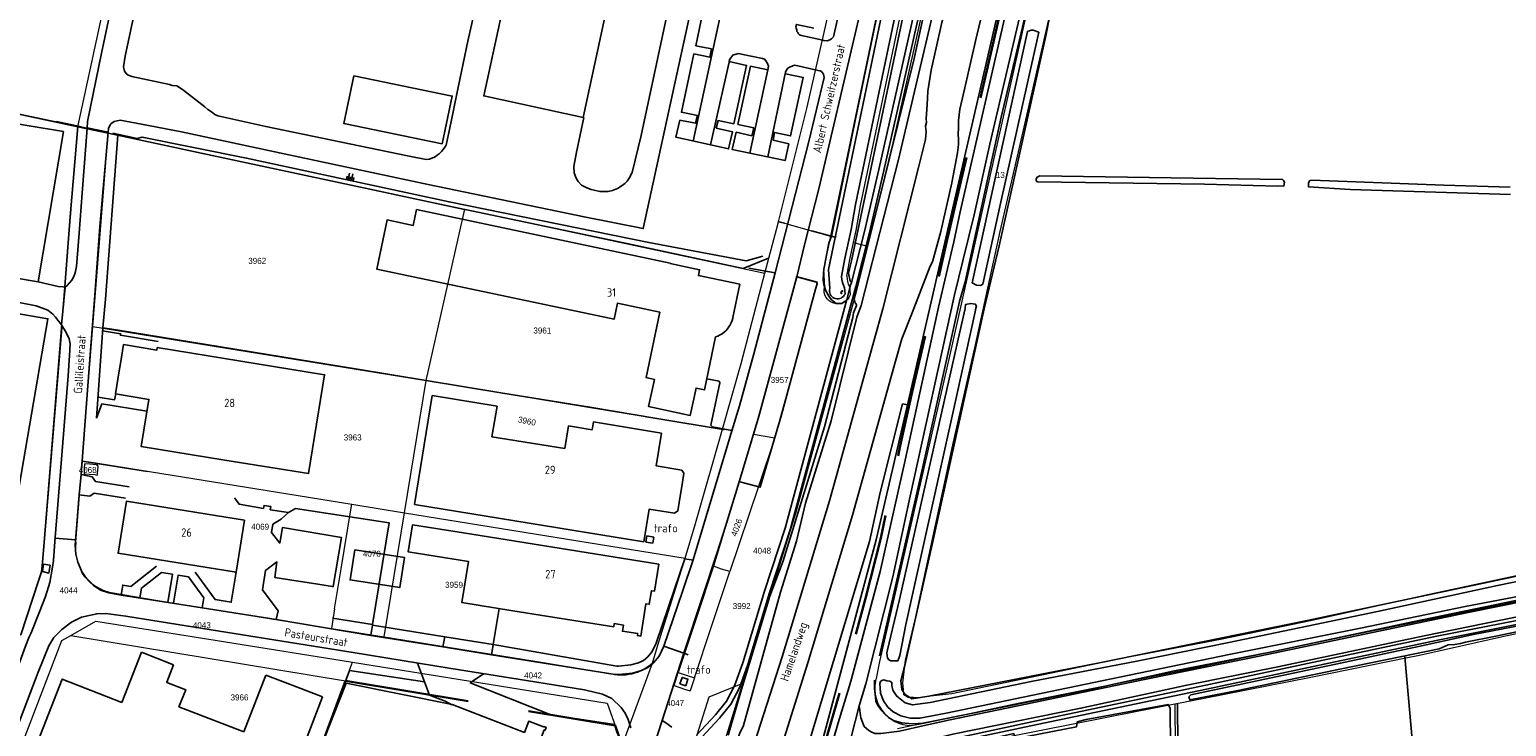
# Model space of a CAD drawing. Header units: metres. Extents: x 233829 to 239427, y 444283 to 448222.
# Tile 137 of 171: x 237457 to 237899, y 446230 to 446438. Entities that reach past the tile are written whole.
import ezdxf
from ezdxf.enums import TextEntityAlignment as Align

# ---------------------------------------------------------------- set-up
doc = ezdxf.new("R2010")
doc.units = ezdxf.units.M
doc.header["$MEASUREMENT"] = 0
doc.linetypes.add('DGN3', pattern=[54.868356, 36.578904, -18.289452])
for name, color, linetype in [('BIJGEBOUW', 4, 'Continuous'), ('DAKRAND-BYG', 4, 'Continuous'), ('FUNKTIEAAND', 253, 'Continuous'), ('Goud-kadastrale grenzen', 13, 'Continuous'), ('HEK', 253, 'Continuous'), ('HOOFDGEBOUW', 4, 'Continuous'), ('HOUTWAL', 253, 'Continuous'), ('HUISNUMMER', 253, 'Continuous'), ('INSTEEKSLOOT', 153, 'Continuous'), ('KANTVERH', 253, 'Continuous'), ('KUNSTWERK', 253, 'Continuous'), ('OVERIGEAFSCH', 253, 'Continuous'), ('OVLIJNOBJ', 253, 'Continuous'), ('RASTER', 253, 'Continuous'), ('STRAATNAAM', 253, 'Continuous'), ('TALUD', 253, 'Continuous')]:
    doc.layers.add(name, color=color, linetype=linetype)
for name, color, linetype, lineweight in [('G01 kadestrale perceelsgrens', 73, 'Continuous', 0), ('G02 kadestrale sectiegrens', 73, 'DGN3', 30), ('Z01 perceelnummer', 73, 'Continuous', 13)]:
    doc.layers.add(name, color=color, linetype=linetype, lineweight=lineweight)
doc.styles.get("Standard").update_dxf_attribs({"font": 'iso.shx'})
doc.styles.add('Styledgn001', font='dgn001.shx')

# ---------------------------------------------------------------- blocks, each defined once
blk = doc.blocks.new('TA', base_point=(75009.5, 300012))
for p, q in [((75009.5, 300012.5), (75010, 300012.5)), ((75009.5, 300012.25), (75010.5, 300012.25)), ((75009.5, 300012), (75010, 300012)), ((75009.5, 300011.75), (75010.5, 300011.75)), ((75009.5, 300011.5), (75010, 300011.5))]:
    blk.add_line(p, q)
blk = doc.blocks.new('A$C1532452F')
at = {"layer": 'G01 kadestrale perceelsgrens'}
for p, q in [((237471.671, 446409.243), (237503.169, 446554.943)), ((237471.671, 446409.243), (237480.682, 446407.331)), ((237476.118, 446349.591), (237480.682, 446407.331)), ((237575.74, 446333.41), (237587.23, 446384.59)), ((237587.23, 446384.59), (237676.949, 446365.49)), ((237703.446, 446374.672), (237707.598, 446373.531)), ((237472.943, 446309.425), (237476.118, 446349.591)), ((237476.118, 446349.591), (237575.74, 446333.41)), ((237569.29, 446293.87), (237575.74, 446333.41)), ((237575.74, 446333.41), (237664.253, 446318.882)), ((237673.534, 446317.358), (237661.53, 446277.889)), ((237673.534, 446317.358), (237679.941, 446316.306)), ((237679.941, 446316.306), (237674.932, 446301.49)), ((237472.874, 446308.55), (237472.943, 446309.425)), ((237472.943, 446309.425), (237477.651, 446308.665)), ((237471.02, 446285.1), (237472.633, 446305.508)), ((237472.633, 446305.508), (237472.874, 446308.55)), ((237473.576, 446305.954), (237473.535, 446305.439)), ((237475.037, 446305.325), (237473.535, 446305.439)), ((237473.665, 446307.078), (237473.576, 446305.954)), ((237473.665, 446307.078), (237473.776, 446308.481)), ((237475.269, 446308.367), (237473.776, 446308.481)), ((237476.884, 446305.184), (237475.037, 446305.325)), ((237477.116, 446308.226), (237475.269, 446308.367)), ((237476.884, 446305.184), (237477.374, 446305.147)), ((237477.116, 446308.226), (237477.614, 446308.188)), ((237477.414, 446305.652), (237477.374, 446305.147)), ((237477.574, 446307.684), (237477.414, 446305.652)), ((237477.574, 446307.684), (237477.614, 446308.188)), ((237477.651, 446308.665), (237553.483, 446296.422)), ((237674.932, 446301.49), (237666.421, 446276.307)), ((237553.107, 446294.123), (237553.483, 446296.422)), ((237553.483, 446296.422), (237569.29, 446293.87)), ((237563.213, 446256.774), (237569.29, 446293.87)), ((237569.29, 446293.87), (237653.09, 446280.29)), ((237454.69, 446257.5), (237459.014, 446270.816)), ((237548.376, 446265.215), (237547.412, 446259.33)), ((237466.845, 446255.704), (237469.539, 446257.243)), ((237469.539, 446257.243), (237551.638, 446243.641)), ((237547.412, 446259.33), (237563.213, 446256.774)), ((237434.796, 446172.289), (237466.845, 446255.704)), ((237551.638, 446243.641), (237553.72, 446249.206)), ((237634.323, 446224.377), (237643.321, 446248.983)), ((237649.778, 446242.246), (237651.054, 446246.182)), ((237655.905, 446244.581), (237654.605, 446240.648)), ((237649.778, 446242.246), (237652.944, 446241.198)), ((237652.944, 446241.198), (237654.605, 446240.648)), ((237720.787, 446230.292), (237723.998, 446230.965))]:
    blk.add_line(p, q, dxfattribs=at)
at = {"layer": 'G01 kadestrale perceelsgrens', "flags": 128}
for points in [[(237728.038, 446705.773), (237740.925, 446681.679), (237749.762, 446655.288), (237752.254, 446642.153), (237754.075, 446612.631), (237749.503, 446572.304), (237741.175, 446527.241), (237726.376, 446454.816), (237715.168, 446404.425), (237707.598, 446373.531)], [(237680.967, 446380.87), (237689.44, 446414.74), (237704.584, 446481.23), (237716.228, 446538.907), (237725.098, 446587.991)], [(237788.047, 446583.122), (237784.788, 446576.609), (237768.82, 446504.68), (237767.23, 446497.6), (237732.07, 446340.67), (237711.23, 446249.46), (237710.27, 446244.85)], [(237907.997, 446276.399), (237875.468, 446269.472), (237840.016, 446261.609), (237813.524, 446256.148), (237783.119, 446250.224), (237762.559, 446245.981), (237732.798, 446239.743), (237725.476, 446239.006), (237723.414, 446238.552), (237721.365, 446238.648), (237719.715, 446238.735), (237718.48, 446239.463), (237718.314, 446240.968), (237718.11, 446243.074), (237718.96, 446249.811), (237721.94, 446262.354), (237727.911, 446290.191), (237733.047, 446314.195), (237739.864, 446344.066), (237747.271, 446377.976), (237754.088, 446407.847), (237761.735, 446441.301)], [(237738.01, 446576.139), (237728.236, 446529.319), (237709.498, 446438.712), (237696.494, 446376.582)], [(237703.446, 446374.672), (237704.233, 446378.265), (237705.491, 446385.733), (237721.395, 446461.656), (237734.116, 446521.834), (237744.267, 446571.762)], [(237413.031, 446484.813), (237430.17, 446418.07), (237471.671, 446409.243)], [(237459.014, 446270.816), (237460.84, 446276.44), (237471.671, 446409.243)], [(237480.682, 446407.331), (237483.56, 446406.72), (237587.23, 446384.59)], [(237676.949, 446365.49), (237680.371, 446378.489), (237680.967, 446380.87)], [(237680.967, 446380.87), (237682.746, 446380.387), (237690.838, 446378.136), (237696.494, 446376.582)], [(237696.494, 446376.582), (237694.419, 446366.663), (237694.772, 446361.259)], [(237707.598, 446373.531), (237704.248, 446359.859), (237686.127, 446293.696), (237670.252, 446242.893)], [(237701.4, 446364.571), (237702.321, 446369.532), (237703.446, 446374.672)], [(237664.253, 446318.882), (237669.843, 446338.496), (237676.949, 446365.49)], [(237692.62, 446362.76), (237686.41, 446364.47), (237681.41, 446345.78), (237675.87, 446325.6), (237673.534, 446317.358)], [(237679.941, 446316.306), (237681.74, 446322.65), (237687.59, 446343.89), (237692.62, 446362.76)], [(237702.171, 446361.52), (237702.312, 446360.32), (237702.394, 446358.966)], [(237653.09, 446280.29), (237656.203, 446290.639), (237664.253, 446318.882)], [(237548.376, 446265.215), (237550.327, 446277.122), (237553.107, 446294.123)], [(237723.998, 446230.965), (237751.609, 446236.75), (237804.015, 446247.218), (237853.89, 446257.687), (237915.812, 446270.218), (237955.312, 446278.187), (238000, 446287.803)], [(237643.321, 446248.983), (237645.29, 446255.294), (237653.09, 446280.29)], [(238000, 446278.557), (237996.092, 446277.773), (237980.406, 446274.625), (237955.578, 446269.281), (237938.149, 446265.525), (237932.812, 446264.375), (237897.312, 446256.812), (237872.562, 446251.25), (237868.909, 446250.513), (237840.031, 446244.687), (237808.203, 446238.375), (237799.416, 446236.689)], [(237661.53, 446277.889), (237656.373, 446262.345), (237651.054, 446246.182)], [(237655.905, 446244.581), (237660.96, 446259.876), (237666.421, 446276.307)], [(237666.421, 446276.307), (237664.007, 446277.086), (237661.53, 446277.889)], [(237481.61, 446270.02), (237494.99, 446267.81), (237547.412, 446259.33)], [(237469.539, 446257.243), (237476.979, 446261.493), (237515.192, 446255.398), (237553.72, 446249.206)], [(237563.213, 446256.774), (237610.65, 446249.1), (237624.56, 446246.88), (237630.25, 446245.86)], [(237553.72, 446249.206), (237629.764, 446236.984), (237632.183, 446230.296)], [(237670.252, 446242.893), (237660.184, 446238.762), (237648.165, 446200.611)], [(237670.252, 446242.893), (237654.145, 446190.77), (237648.331, 446174.422)], [(237651.054, 446246.182), (237653.44, 446245.389), (237655.905, 446244.581)], [(237799.416, 446236.689), (237788.171, 446234.531), (237749.968, 446226.968), (237719.812, 446220.906), (237705.562, 446217.625), (237704.828, 446217.437)], [(237799.416, 446236.689), (237799.611, 446211.012), (237799.801, 446179.054), (237799.677, 446174.453)], [(237716.608, 446229.387), (237720.734, 446230.281), (237720.787, 446230.292)]]:
    blk.add_lwpolyline(points, dxfattribs=at)
for points in [[(237702.394, 446358.966, -0.9541946), (237694.772, 446361.259)], [(237643.321, 446248.983, -0.2641378), (237630.25, 446245.86)]]:
    blk.add_lwpolyline(points, format="xyb", dxfattribs=at)
at = {"layer": 'G01 kadestrale perceelsgrens'}
for centre, major_axis, end_param in [((237708.854, 446364.832), (-7.454, -0.261), 0.4250929), ((237484.438, 446283.267), (-13.418, 1.833), 0.9246136), ((237484.439, 446283.259), (-9.544, -9.601), 0.5719101), ((237720.983, 446241.511), (-10.713, 3.339), 1.8555121)]:
    blk.add_ellipse(centre, major_axis=major_axis, ratio=1, start_param=0, end_param=end_param, dxfattribs=at)
at = {"layer": 'G02 kadestrale sectiegrens'}
for p, q in [((237544.21, 446223.784), (237551.638, 446243.641)), ((237551.638, 446243.641), (237552.193, 446243.549)), ((237552.193, 446243.549), (237632.183, 446230.296)), ((237632.183, 446230.296), (237634.323, 446224.377))]:
    blk.add_line(p, q, dxfattribs=at)
at = {"layer": 'G02 kadestrale sectiegrens', "flags": 128}
blk.add_lwpolyline([(237781.625, 446614.687), (237780.89, 446606.187), (237779.046, 446584.093), (237776.687, 446568.437), (237771.05, 446543.678), (237761.947, 446504.806), (237750.593, 446457.875), (237739.608, 446410.53), (237731.243, 446374.611), (237720.968, 446330.062), (237717.343, 446313.843), (237714.781, 446301.375), (237711.578, 446286.281), (237706.984, 446268.312), (237701.031, 446246.281), (237694.99, 446225.253)], dxfattribs=at)
at = {"layer": 'G01 kadestrale perceelsgrens', "style": 'Styledgn001'}
for s, rotation, p in [('3960', 348.24821, (237605.849, 446321.292)), ('4026', 70.09065, (237668.471, 446289.494))]:
    blk.add_text(s, height=1.8, rotation=rotation, dxfattribs=at).set_placement(p, align=Align.MIDDLE_CENTER)
at = {"layer": 'Z01 perceelnummer', "linetype": 'Continuous', "lineweight": 13, "style": 'Styledgn001'}
for s, p in [('13', (237747.284, 446394.846)), ('3962', (237525.237, 446369.164)), ('3961', (237610.431, 446348.35)), ('3957', (237681.346, 446333.586)), ('3963', (237553.762, 446316.398)), ('4068', (237474.574, 446306.679)), ('4069', (237526.111, 446289.721)), ('4070', (237559.498, 446281.639)), ('4048', (237676.099, 446282.551)), ('4044', (237468.869, 446270.684)), ('3959', (237584.05, 446272.353)), ('3992', (237670.005, 446266.015)), ('4043', (237508.689, 446260.296)), ('4042', (237607.664, 446245.291)), ('3966', (237519.952, 446238.716)), ('4047', (237650.114, 446237.031))]:
    blk.add_text(s, height=1.8, dxfattribs=at).set_placement(p, align=Align.MIDDLE_CENTER)

msp = doc.modelspace()

# ---------------------------------------------------------------- linework, layer by layer
at = {"layer": 'BIJGEBOUW'}
for points in [[(237554.4, 446282.82), (237569.25, 446280.48), (237567.83, 446271.51), (237552.99, 446273.85), (237554.4, 446282.82)], [(237651.53, 446242.77), (237653.27, 446242.2), (237653.91, 446244.14), (237652.18, 446244.7), (237651.53, 446242.77)]]:
    msp.add_lwpolyline(points, dxfattribs=at)
at = {"layer": 'DAKRAND-BYG'}
msp.add_lwpolyline([(237580.54, 446404.1), (237551.16, 446410.17), (237554.11, 446424.45), (237583.49, 446418.38), (237580.54, 446404.1)], dxfattribs=at)
at = {"layer": 'HEK'}
for p, q in [((237465.29, 446410.84), (237472.74, 446409.24)), ((237482.1, 446407.32), (237489.4, 446405.74)), ((237680.81, 446380.91), (237682.75, 446380.39)), ((237690.84, 446378.14), (237698.24, 446376.1)), ((237466.89, 446349.27), (237465.16, 446328.67)), ((237559.72, 446260.48), (237547.76, 446262.42))]:
    msp.add_line(p, q, dxfattribs=at)
for points in [[(237465.16, 446328.67), (237461.06, 446279.04), (237460.75, 446276.21), (237459.92, 446273.52), (237454.59, 446257.46), (237411.33, 446264.92), (237408.54, 446265.4), (237367.8, 446272.71), (237291.43, 446285.89), (237252.92, 446292.78), (237260.7, 446323.29), (237261.26, 446325.51), (237274.48, 446379.05), (237283.19, 446393.36), (237286.98, 446396.03), (237320.02, 446419.3), (237377.68, 446459.93), (237412.98, 446484.63), (237409.05, 446500), (237409.02, 446500.1), (237408.42, 446501.19)], [(237429.88, 446418.07), (237464.95, 446410.72), (237471.68, 446409.3)], [(237587.39, 446384.53), (237634.28, 446374.67), (237670.46, 446366.87), (237678.02, 446369.97)], [(237575.73, 446333.42), (237598.01, 446329.73), (237625.25, 446325.36), (237644.61, 446322.09), (237664.49, 446318.73)], [(237544.21, 446223.78), (237552.82, 446246.77), (237575.23, 446243.37)]]:
    msp.add_lwpolyline(points, dxfattribs=at)
at = {"layer": 'HOOFDGEBOUW'}
for p, q in [((237467.33, 446407.78), (237427.71, 446414.44)), ((237669.48, 446362.16), (237667.38, 446352.19)), ((237667.34, 446352.02), (237667.38, 446352.19)), ((237577.55, 446328.97), (237572.2, 446296.33)), ((237596.89, 446325.79), (237577.55, 446328.97)), ((237595.38, 446316.62), (237596.89, 446325.79)), ((237618.26, 446319.82), (237617.15, 446313.05)), ((237625.35, 446318.65), (237618.26, 446319.82)), ((237625.74, 446321.04), (237625.35, 446318.65)), ((237646.09, 446317.71), (237625.74, 446321.04)), ((237617.15, 446313.05), (237595.38, 446316.62)), ((237572.2, 446296.33), (237640.75, 446285.19)), ((237586.91, 446287.9), (237604.91, 446284.96)), ((237641.39, 446285.09), (237641.7, 446286.96)), ((237641.7, 446286.96), (237643.72, 446286.63)), ((237604.91, 446284.96), (237645.21, 446278.51)), ((237641.39, 446285.09), (237643.42, 446284.76)), ((237643.72, 446286.63), (237643.42, 446284.76)), ((237490.69, 446252.23), (237484.79, 446237.19)), ((237500.26, 446248.47), (237490.69, 446252.23)), ((237500.26, 446248.47), (237498.2, 446243.24)), ((237498.2, 446243.24), (237498.25, 446243.22)), ((237527.85, 446245.39), (237521.19, 446228.43)), ((237527.85, 446245.39), (237535.73, 446242.34)), ((237551.85, 446242.97), (237544.24, 446223.81)), ((237583.51, 446236.58), (237551.85, 446242.97)), ((237509.3, 446146.72), (237544.79, 446238.85)), ((237544.79, 446238.85), (237535.73, 446242.34)), ((237521.19, 446228.43), (237501.84, 446235.89))]:
    msp.add_line(p, q, dxfattribs=at)
for points in [[(237665.36, 446557.4), (237662.36, 446548.74), (237661.13, 446549.01), (237660.24, 446544.91), (237657.71, 446545.79), (237654.85, 446532.54), (237648.92, 446533.82), (237622.61, 446412.05), (237592.93, 446418.46), (237598.19, 446442.79), (237590.29, 446444.49), (237590.2, 446444.05), (237531.16, 446456.81), (237550.37, 446545.74), (237569.78, 446541.55), (237573.38, 446558.21), (237569.06, 446559.15), (237572.26, 446573.97), (237576.54, 446573.04), (237579.78, 446588.04), (237606.88, 446582.18)], [(237427.71, 446414.44), (237428.33, 446415.43), (237427.96, 446415.66), (237427.44, 446414.83), (237411.18, 446478.95), (237354.72, 446440.09), (237400.86, 446373.04), (237400.22, 446372.09), (237400.61, 446371.8), (237401.3, 446372.71), (237459.79, 446362.88), (237467.33, 446407.78)], [(237648.66, 446368.38), (237648.68, 446368.47), (237572.86, 446384.49), (237571.86, 446379.75), (237564.03, 446381.4), (237560.93, 446366.72), (237631.86, 446351.74), (237632.87, 446356.52), (237645.54, 446353.85), (237641.41, 446334.29), (237643.93, 446333.76), (237642.2, 446325.6), (237654.64, 446322.98), (237656.36, 446331.13), (237658.86, 446330.6), (237662.21, 446346.46)], [(237648.66, 446368.38), (237657.42, 446366.53), (237657.05, 446364.78), (237669.48, 446362.16)], [(237392.33, 446313.28), (237404.58, 446311.16), (237413.1, 446360.45), (237462.71, 446351.88), (237447.33, 446262.88), (237286.65, 446290.64), (237289.82, 446308.96), (237288.81, 446309.15), (237292.68, 446331.54), (237303.83, 446329.59), (237303.66, 446328.64), (237392.33, 446313.28)], [(237662.21, 446346.46), (237662.88, 446346.71), (237663.53, 446347.02), (237664.14, 446347.4), (237664.72, 446347.82), (237665.26, 446348.3), (237665.75, 446348.83), (237666.18, 446349.41), (237666.56, 446350.02), (237666.89, 446350.66), (237667.14, 446351.33), (237667.34, 446352.02)], [(237515.6, 446309.62), (237490.59, 446313.67), (237492.88, 446327.78), (237482.88, 446329.39), (237484.01, 446336.28), (237484.38, 446338.46), (237485.3, 446344.13), (237495.26, 446342.52), (237495.37, 446343.23), (237520.38, 446339.19)], [(237515.6, 446309.62), (237540.61, 446305.58), (237545.39, 446335.14), (237520.38, 446339.19)], [(237646.09, 446317.71), (237644.48, 446307.89), (237652.08, 446306.64), (237652.76, 446305.72)], [(237652.76, 446305.72), (237652.31, 446302.99), (237651.33, 446296.95), (237650.93, 446294.45), (237649.97, 446293.75), (237642.36, 446295), (237640.75, 446285.19)], [(237521.44, 446291.67), (237518.94, 446276.12), (237483.65, 446281.8), (237486.15, 446297.35), (237521.44, 446291.67)], [(237601.66, 446264.63), (237586.42, 446267.07), (237588.38, 446279.3), (237570.37, 446282.19), (237571.67, 446290.3), (237586.91, 446287.9)], [(237645.21, 446278.51), (237643.92, 446270.46), (237643.03, 446270.6), (237642.38, 446266.55), (237641.39, 446266.71), (237639.84, 446257.01), (237638.86, 446257.17), (237638.96, 446257.78), (237634.38, 446258.51), (237634.67, 446260.35), (237631.9, 446260.79), (237631.75, 446259.82), (237601.66, 446264.63)], [(237484.79, 446237.19), (237466.96, 446244.19), (237439.33, 446173.79), (237474.74, 446160.02)], [(237501.84, 446235.89), (237503.86, 446241.02), (237498.25, 446243.22)], [(237583.51, 446236.58), (237605.09, 446228.26), (237606.35, 446231.57), (237610.78, 446229.89), (237610.84, 446230.05), (237611.58, 446229.77), (237611.24, 446228.89), (237611.01, 446228.98), (237602.78, 446207.33), (237603.54, 446207.04), (237603.46, 446206.84), (237609.4, 446204.58), (237609.45, 446204.72), (237610.16, 446204.45), (237610.11, 446204.3), (237616.07, 446202.03), (237616.12, 446202.16), (237616.71, 446201.93)]]:
    msp.add_lwpolyline(points, dxfattribs=at)
at = {"layer": 'HOUTWAL'}
for points in [[(237719.53, 446326.13), (237728.96, 446366.93), (237756.54, 446486.46), (237759.94, 446500), (237765.83, 446523.45)], [(237868.15, 446250.8), (237876.01, 446162.1), (237880.97, 446101.09)]]:
    msp.add_lwpolyline(points, dxfattribs=at)
at = {"layer": 'INSTEEKSLOOT'}
for points in [[(237668.94, 446226.54), (237669.35, 446227.79), (237670.58, 446230.3), (237681.63, 446270.21), (237686.42, 446285.4), (237689.04, 446296.72), (237696.72, 446321.41), (237704.37, 446352.31), (237705.68, 446355.86), (237716.89, 446399.43), (237729.75, 446454.09), (237739.2, 446500), (237745.69, 446531.55), (237754.32, 446576.78), (237756.775, 446593.642)], [(237753.124, 446594.8), (237752.08, 446583.12), (237747.92, 446558.92), (237743.3, 446532.83), (237737.27, 446504.67), (237736.34, 446500), (237730.51, 446470.96), (237721.49, 446429.67), (237711.82, 446390.18), (237705.26, 446364.37), (237703.58, 446357.83), (237703.94, 446356.63), (237704.3, 446356.13), (237704.27, 446355.83), (237703.46, 446353.68), (237703.21, 446352.23), (237694.79, 446319.53)], [(237739.48, 446575.83), (237729.77, 446529.31), (237711, 446438.56), (237695.93, 446366.56), (237696.3, 446360.88)], [(237699.85, 446364.45), (237700.85, 446369.82), (237702.76, 446378.55), (237704.02, 446386.02), (237719.97, 446462.18), (237732.65, 446522.17), (237742.81, 446572.13)], [(237758.83, 446437.46), (237757.14, 446438.07), (237756.5, 446438.07), (237755.98, 446437.91), (237755.55, 446437.8), (237755.4, 446437.72), (237738.88, 446362.6), (237740.14, 446361.86), (237741.35, 446361.82), (237742.05, 446362.22), (237747.29, 446386.31), (237758.83, 446437.46)], [(237832.19, 446392.72), (237831.87, 446393.2), (237831.64, 446393.52), (237804.86, 446393.87), (237759.07, 446394.53), (237758.26, 446394.2), (237757.96, 446393.66), (237758.01, 446393.21), (237758.21, 446392.92), (237758.49, 446392.75), (237808.27, 446392.09), (237830.15, 446391.53), (237832.02, 446391.58), (237832.19, 446392.72)], [(237899.76, 446388.97), (237851.85, 446390.52), (237839.38, 446391.24), (237839.41, 446392.36), (237839.56, 446392.9), (237839.79, 446393.22), (237840.35, 446393.29), (237879.76, 446391.82), (237899.67, 446391.19)], [(237699.85, 446364.45), (237699.96, 446363.59), (237700.14, 446362.74), (237700.39, 446361.91), (237700.71, 446361.11)], [(237696.3, 446360.88), (237696.23, 446360.46), (237696.23, 446360.03), (237696.3, 446359.61), (237696.45, 446359.21), (237696.66, 446358.84), (237696.94, 446358.51), (237697.27, 446358.24), (237697.64, 446358.03), (237698.04, 446357.89), (237698.46, 446357.82), (237698.89, 446357.82), (237699.31, 446357.9), (237699.71, 446358.05), (237700.07, 446358.27), (237700.4, 446358.54), (237700.67, 446358.87), (237700.88, 446359.25)], [(237700.71, 446361.11), (237700.82, 446360.18), (237700.88, 446359.25)], [(237740.21, 446355.69), (237739.78, 446356.24), (237738.45, 446356.43), (237736.92, 446356.13), (237736.79, 446354.9), (237735.14, 446347.97), (237717.14, 446267.94), (237713.59, 446252.9), (237713.42, 446252.04), (237713.43, 446251.15), (237713.57, 446250.54), (237714.01, 446249.92), (237714.61, 446249.69), (237716.66, 446249.67), (237717.26, 446251.27), (237719.07, 446260.5), (237732.94, 446322.77), (237739.8, 446353.92), (237739.97, 446355), (237740.21, 446355.69)], [(237693.67, 446223.91), (237710.2, 446285.76), (237719.53, 446326.13)], [(237711.4, 446299.97), (237718.06, 446326.44), (237719.53, 446326.13)], [(237666.01, 446227.39), (237669.67, 446240.07), (237678.38, 446269.01), (237682.4, 446279.48), (237694.79, 446319.53)], [(237690.02, 446225.01), (237708.17, 446285.31), (237711.4, 446299.97)], [(237720.32, 446232.56), (237723.24, 446232.48), (237731.08, 446233.96), (237782.94, 446244.76), (237816.15, 446251.61), (237854.86, 446259.44), (237886.16, 446265.88), (237912.86, 446270.96), (237938.79, 446276.4), (237943.92, 446277.53), (237945.56, 446278.35), (237945.59, 446278.45), (237945.74, 446278.81)], [(237921.64, 446277.48), (237895.88, 446272.17), (237860.02, 446264.41), (237815.59, 446255.14), (237788.05, 446249.59), (237756.52, 446243.44), (237726.32, 446237.24), (237721.07, 446236.45), (237718.83, 446237.05), (237716.36, 446239.04), (237715.68, 446240.09), (237715.17, 446240.87), (237714.91, 446242.26), (237714.87, 446243.22), (237714.23, 446243.55), (237713.33, 446243.71), (237712.52, 446243.92), (237711.91, 446243.81), (237711.52, 446243.47), (237711.24, 446242.87), (237711.48, 446239.96), (237712.38, 446237.72), (237713.69, 446235.84), (237715.25, 446234.45), (237717.53, 446233.22), (237720.32, 446232.56)], [(237904.09, 446259.71), (237903.59, 446260.42), (237888.17, 446257.41), (237879.97, 446255.6), (237872.19, 446253.94), (237848.9, 446248.98), (237804.2, 446239.45), (237803.63, 446238.9), (237803.96, 446237.95), (237818.24, 446240.81), (237848.77, 446247.18), (237867.23, 446250.95), (237878.38, 446253.21), (237881.14, 446254.43), (237883.11, 446254.56), (237884.8, 446254.81), (237886.29, 446255.25), (237895.3, 446257.04), (237903.88, 446258.77), (237904.09, 446259.71)]]:
    msp.add_lwpolyline(points, dxfattribs=at)
at = {"layer": 'KANTVERH'}
for p, q in [((237660.73, 446403.8), (237666.46, 446429.48)), ((237672.41, 446401.33), (237677.8, 446426.26)), ((237677.81, 446400.2), (237683.05, 446425.55)), ((237474.42, 446408.9), (237480.69, 446407.61)), ((237587.21, 446384.56), (237587.39, 446384.53)), ((237472.94, 446309.34), (237492.43, 446306.26)), ((237464.83, 446286.31), (237470.96, 446285.8)), ((237595.78, 446254.51), (237597.51, 446265.3)), ((237559.2, 446257.27), (237559.69, 446260.33)), ((237559.69, 446260.33), (237581.31, 446256.84)), ((237580.72, 446253.8), (237581.31, 446256.84)), ((237581.31, 446256.84), (237595.78, 446254.51)), ((237595.78, 446254.51), (237632.71, 446248.06)), ((237652.71, 446251.89), (237646.75, 446254.05)), ((237652.71, 446251.89), (237653.98, 446251.48)), ((237647.29, 446231.15), (237646.27, 446231.8)), ((237649.11, 446229.78), (237647.29, 446231.15))]:
    msp.add_line(p, q, dxfattribs=at)
for points in [[(237696.27, 446222.16), (237698.85, 446231.1), (237701.77, 446240.92), (237702.79, 446244.24), (237711.38, 446276.39), (237718.83, 446309.59), (237728.85, 446355.3), (237733.42, 446374.88), (237735.31, 446383.83), (237749.63, 446446.35), (237759.75, 446489.36), (237762.21, 446500), (237768.31, 446526.4), (237770.83, 446536.98), (237779.77, 446576.03), (237785.33, 446600.44), (237787.2, 446608.65), (237789.11, 446617.01), (237793.31, 446635.93), (237802.15, 446675.64), (237805.99, 446691.74), (237816.19, 446735.06), (237820.93, 446756.47)], [(237752.676, 446593.534), (237751.8, 446583.33), (237749.09, 446568.95), (237747.04, 446556.53), (237743.48, 446536.4), (237742.65, 446531.6), (237740.26, 446520.31), (237736.08, 446501.03), (237733.28, 446488.15), (237732.13, 446483.35), (237730.94, 446477.91), (237712.52, 446396.18), (237708.23, 446377.59), (237704.09, 446361.49), (237684.49, 446288.81), (237678.35, 446269.99), (237671.82, 446248.6)], [(237751.144, 446594.286), (237750.22, 446583.54), (237747.52, 446569.21), (237745.48, 446556.82), (237741.91, 446536.64), (237741.09, 446531.9), (237738.7, 446520.59), (237734.53, 446501.36), (237731.73, 446488.47), (237730.58, 446483.7), (237729.4, 446478.3), (237710.96, 446396.51), (237706.68, 446377.98), (237702.77, 446362.74)], [(237686.45, 446364.35), (237688.8, 446373.98), (237693.04, 446390.7), (237707.6, 446452.81), (237717.62, 446500), (237719.78, 446510.13), (237727.42, 446548.64), (237728.58, 446554.98), (237728.71, 446556.9), (237727.99, 446559.29), (237726.63, 446561.13), (237725.23, 446562), (237717.19, 446564.58), (237716.64, 446564.7), (237715.75, 446565.07), (237715.11, 446565.47), (237714.5, 446566.31), (237714.22, 446566.87), (237714.07, 446568.12), (237714.9, 446571.79), (237720.07, 446570.62), (237723.86, 446588.1)], [(237655.46, 446404.97), (237676.05, 446500), (237690.37, 446565.6)], [(237691.55, 446438.7), (237686.34, 446439.84), (237686.2, 446439.09), (237686.29, 446438.65), (237686.43, 446438.21), (237686.52, 446437.74), (237686.73, 446437.41), (237687.01, 446437.03), (237687.3, 446436.73), (237687.84, 446436.48), (237694.23, 446435.08), (237694.51, 446435.02), (237695.52, 446434.92), (237696.38, 446435.16), (237696.83, 446435.48), (237697.39, 446436.08), (237709.34, 446489.49), (237711.41, 446500), (237722.17, 446554.61)], [(237474.42, 446408.82), (237474.48, 446410.83), (237478.73, 446431.27), (237486.82, 446469.23), (237492.56, 446495.67), (237493.5, 446500), (237500.2, 446530.91), (237505.03, 446534.91)], [(237576.27, 446392.02), (237622.92, 446382.27), (237640.57, 446378.82), (237651.81, 446430.46), (237662.17, 446477.84), (237666.71, 446500), (237670.18, 446516.97)], [(237705.11, 446236.24), (237707.08, 446242.79), (237715.15, 446274.76), (237720.38, 446298.83), (237733.63, 446359.03), (237736.09, 446369.18), (237739.42, 446382.93), (237744.16, 446404.05), (237754.36, 446447.93), (237763.68, 446488.67), (237765.64, 446495.59), (237766.63, 446500), (237768.22, 446507.14), (237768.89, 446506.5), (237769.77, 446505.86), (237770.19, 446505.45), (237770.84, 446504.8), (237771.38, 446504.42), (237771.8, 446504.12), (237775.99, 446503.67), (237780.67, 446503.03)], [(237495.63, 446476.65), (237485.73, 446430.34), (237485.25, 446427.17), (237485.55, 446425.86), (237486.07, 446425.14), (237486.65, 446424.68), (237487.76, 446424.21), (237498.99, 446421.91), (237499.85, 446421.61), (237501.17, 446421.43), (237502.92, 446420.32), (237509.56, 446415.21), (237510.51, 446414.43), (237511.6, 446413.69), (237512.56, 446412.92), (237513.47, 446412.54), (237527.85, 446409.36), (237570.15, 446400.54), (237575.73, 446399.5), (237576.71, 446399.52), (237577.63, 446399.94), (237577.97, 446400.03), (237578.48, 446400.35), (237579, 446400.73), (237579.62, 446401.18)], [(237680.51, 446219.58), (237689.73, 446249), (237703.11, 446293.18), (237716, 446339.24), (237717.89, 446345.86), (237720.95, 446353.63), (237725.34, 446364.97), (237726.32, 446367.59), (237726.98, 446368.87), (237729.46, 446377.9), (237732.84, 446392.46), (237734.52, 446401.42), (237734.72, 446403), (237734.76, 446404), (237734.8, 446405), (237734.77, 446405.85), (237734.69, 446406.77), (237734.77, 446409.22), (237734.82, 446411.15), (237735.22, 446414.46), (237736.36, 446419.56), (237740.09, 446435.75), (237743.23, 446448.93), (237749.29, 446476.86)], [(237622.83, 446412.02), (237620.61, 446401.66), (237619.84, 446397.34), (237619.96, 446395.49), (237620.55, 446393.92), (237621.13, 446392.91), (237622.16, 446391.77), (237623.69, 446390.97), (237625.07, 446390.51), (237625.9, 446390.25), (237627.58, 446389.91), (237630.11, 446389.91), (237631.39, 446390.23), (237632.92, 446390.76), (237634.31, 446391.72), (237635.06, 446392.27), (237635.76, 446392.93), (237636.4, 446393.83), (237637.29, 446395.6), (237639.95, 446406.66), (237653.75, 446471.01)], [(237672.97, 446222.36), (237682.13, 446250.8), (237696.23, 446297.5), (237712.19, 446354.85), (237722.8, 446397.11), (237724.95, 446405.43), (237725.08, 446407.85), (237724.96, 446409.42), (237725.18, 446410.55), (237725.17, 446411.72), (237725.41, 446415.78), (237725.59, 446419.9), (237726.64, 446426.11), (237729.85, 446440.34), (237731.37, 446446.15)], [(237579.62, 446401.18), (237580.29, 446401.87), (237581.13, 446402.87), (237581.68, 446403.78), (237583.15, 446410.83), (237584.87, 446419.04), (237588.13, 446434.78), (237590.27, 446444.03)], [(237668.33, 446407.57), (237673.08, 446406.56), (237673.61, 446408.91), (237668.88, 446409.94), (237672.65, 446427.33), (237677.8, 446426.26), (237678, 446427.32), (237677.71, 446428.11), (237677.19, 446428.96), (237676.84, 446429.44), (237676.27, 446429.62), (237668.97, 446431.12), (237667.34, 446430.65), (237666.46, 446429.48), (237666.27, 446428.75), (237671.44, 446427.58), (237667.66, 446410.13), (237662.96, 446411.15), (237662.41, 446408.81), (237667.21, 446407.73), (237666.11, 446402.61), (237655.83, 446404.89), (237650.34, 446406.08), (237651.52, 446411.16), (237656.22, 446410.26), (237656.78, 446412.58), (237651.99, 446413.57), (237655.72, 446430.99), (237660.49, 446430.01), (237660.98, 446432.47), (237656.3, 446433.42), (237658.42, 446443.46)], [(237680.03, 446365.55), (237690.06, 446404.79), (237694.63, 446423.94), (237694.46, 446424.94), (237694.17, 446425.34), (237693.85, 446425.75), (237693.48, 446425.94), (237692.84, 446426.04), (237692.42, 446426.16), (237685.9, 446427.6), (237684.52, 446427.14), (237683.76, 446426.71), (237683.2, 446425.87), (237683.05, 446425.55), (237683.13, 446425.08), (237688.42, 446423.97), (237684.61, 446406.52), (237679.81, 446407.53), (237679.36, 446405.27), (237684.07, 446404.13), (237682.97, 446399.11), (237667.16, 446402.43), (237668.33, 446407.57)], [(237471.05, 446281.51), (237470.82, 446284.2), (237470.93, 446285.48), (237472.04, 446299.21), (237472.59, 446305.31), (237472.94, 446309.34), (237472.95, 446309.42), (237475.42, 446342.38), (237476.69, 446358.95), (237478.23, 446379.41), (237480.69, 446407.61), (237480.83, 446408.77), (237481.53, 446410.07), (237482.49, 446410.79), (237484.25, 446411.18), (237490.69, 446409.99), (237502.58, 446407.75), (237531.87, 446401.43), (237576.27, 446392.02)], [(237474.42, 446408.82), (237471.68, 446409.3), (237469.33, 446382.29), (237467.78, 446361.52), (237467.82, 446361.29), (237468.45, 446361.76), (237469.85, 446363.4), (237470.42, 446364.48), (237470.69, 446365.31), (237470.95, 446365.98), (237471.21, 446367.47), (237472.04, 446377.48), (237472.94, 446389.37), (237474.42, 446408.82)], [(237477.26, 446322.15), (237479.11, 446349.14), (237479.9, 446357.74), (237483.54, 446406.7)], [(237587.21, 446384.56), (237557.51, 446390.91), (237508.97, 446401.22), (237480.67, 446407.31)], [(237595.29, 446251.45), (237632.22, 446245.58), (237633.25, 446245.53), (237637.38, 446245.94), (237640.11, 446246.72), (237642, 446247.68), (237643.69, 446249.09), (237645.36, 446251.03), (237646.73, 446254.01), (237652.29, 446270.33), (237655.55, 446279.8), (237667.04, 446318.33), (237669.3, 446325.89), (237673.67, 446341.39), (237680.03, 446365.55), (237672.12, 446367.01)], [(237459.79, 446362.88), (237465.78, 446361.53), (237467.25, 446361.36), (237467.82, 446361.29), (237466.8, 446350.02), (237464.98, 446352.34), (237464.21, 446353.24), (237462.66, 446354.47), (237459.2, 446355.71), (237454.57, 446356.65), (237424.54, 446361.86), (237420.66, 446359.15)], [(237669.24, 446303.1), (237669.84, 446303.08), (237675.56, 446301.53), (237681.88, 446323.11), (237692.1, 446360.74), (237692.58, 446362.29), (237692.48, 446362.61), (237692.33, 446362.81), (237687.2, 446364.18), (237686.45, 446364.35), (237675.07, 446322.32), (237669.24, 446303.1)], [(237702.77, 446362.74), (237702.54, 446361.87), (237701.39, 446357.6)], [(237701.39, 446357.6), (237682.97, 446289.28), (237676.83, 446270.47), (237670.3, 446249.06)], [(237451.04, 446240.73), (237452.92, 446245.52), (237456.04, 446254.01), (237457.11, 446256.82), (237457.71, 446258.01), (237460.21, 446264.3), (237461.96, 446268.84), (237463.28, 446273.03), (237464.1, 446277.62), (237464.32, 446279.66), (237464.75, 446285.28), (237466.77, 446309.93), (237468.71, 446334.77), (237469.19, 446340.9), (237469.3, 446344.37), (237469.04, 446345.87), (237468.62, 446346.74), (237467.88, 446348.22), (237466.8, 446350.02)], [(237479.11, 446349.14), (237483.11, 446348.52), (237555.18, 446336.83), (237575.73, 446333.42)], [(237478.97, 446348.25), (237484.4, 446347.4), (237484.37, 446346.92), (237495.67, 446345.09)], [(237659.56, 446333.93), (237663.27, 446333.21), (237663.45, 446332.72), (237660.75, 446320.1), (237661.27, 446319.6), (237667.09, 446318.48)], [(237477.69, 446328.41), (237482.58, 446327.62), (237482.96, 446329.39)], [(237477.26, 446322.15), (237478.85, 446326.4), (237492.3, 446324.22)], [(237664.49, 446318.73), (237664.75, 446318.82), (237664.54, 446318.97)], [(237472.59, 446305.31), (237475.95, 446304.64), (237476.9, 446303.25), (237486.98, 446301.61)], [(237559.08, 446001.78), (237569.95, 446027.57), (237577.32, 446044.95), (237581.32, 446054.38), (237589.42, 446074.51), (237601.18, 446105.17), (237621.17, 446158.78), (237634.42, 446196.56), (237641.69, 446218.27), (237642.7, 446220.81), (237646.18, 446231.52), (237652.72, 446251.92), (237658.5, 446269.36), (237662.72, 446282.04), (237665.2, 446289.82), (237669.24, 446303.1)], [(237527.08, 446295.19), (237527.3, 446296.11), (237529.29, 446295.78), (237529.15, 446294.78), (237534.59, 446293.94), (237532.41, 446291.94), (237529.89, 446290.48), (237529.54, 446288.01), (237531.96, 446284.81), (237532.77, 446289.47), (237550.43, 446286.48), (237547.95, 446271.84), (237547.69, 446271.85), (237543.37, 446272.59), (237534.94, 446273.84), (237530.53, 446274.59), (237531.13, 446279.22), (237527.72, 446276.67), (237526.77, 446270.88), (237531.45, 446264.55), (237530.89, 446262.02), (237508.74, 446265.5), (237484.6, 446269.3), (237480.85, 446269.95), (237478.45, 446270.73), (237476.34, 446272.17), (237475.08, 446273.23), (237473.74, 446274.74), (237473.03, 446275.79), (237472.39, 446277.19), (237471.64, 446279.15), (237471.05, 446281.51)], [(237472.04, 446299.21), (237475.25, 446298.83), (237476.48, 446299.71), (237485.91, 446298.29)], [(237518.42, 446298.36), (237519.82, 446296.45), (237527.08, 446295.19)], [(237700.42, 446217.87), (237705.11, 446236.24), (237705.59, 446232.65), (237706.64, 446230.06), (237708.01, 446228.83), (237708.93, 446228.3), (237709.83, 446227.96), (237710.65, 446227.96), (237711.61, 446227.96), (237717.13, 446228.66), (237725.02, 446230.41), (237732.31, 446231.97), (237754.92, 446236.67), (237786.52, 446243.28), (237824.66, 446251.05), (237887.57, 446264.23), (237939.78, 446274.7), (237960.99, 446279.16), (238000, 446287.38)], [(238000, 446282.95), (237944.13, 446271.2), (237932.91, 446269.14), (237873.95, 446257.14), (237830.22, 446247.82), (237803.05, 446242.42), (237771.39, 446235.5), (237733.12, 446227.7), (237721.54, 446224.8), (237722.89, 446224.33), (237724.57, 446224.44), (237725.51, 446224.71), (237725.69, 446224.79)], [(237725.69, 446224.79), (237761.8, 446232.54), (237808.66, 446242.39), (237843.77, 446249.84), (237877.26, 446256.89), (237888.85, 446259.22), (237904.74, 446262.33), (237914.25, 446264.58), (237929.16, 446267.49), (237937.6, 446269.29), (237945.27, 446270.77), (237958.75, 446273.82), (237981.18, 446278.67), (237999.88, 446282.36)], [(237463.41, 446278.22), (237462.96, 446275.86), (237461.05, 446276.32), (237461.4, 446278.54), (237463.41, 446278.22)], [(237484.61, 446269.3), (237485.08, 446272.26), (237487.45, 446271.88), (237495.17, 446277.93)], [(237632.71, 446248.06), (237633.18, 446248.03), (237636.9, 446248.41), (237639.2, 446249.06), (237640.62, 446249.78), (237641.93, 446250.88), (237643.24, 446252.39), (237644.41, 446254.94), (237649.9, 446271.1), (237653.03, 446280.14), (237655.53, 446279.73)], [(237726.2, 446223.86), (237762.05, 446231.37), (237808.91, 446241.22), (237844.02, 446248.67), (237877.5, 446255.71), (237889.08, 446258.04), (237904.99, 446261.16), (237914.5, 446263.41), (237929.41, 446266.32), (237937.88, 446268.12), (237945.53, 446269.6), (237959.01, 446272.65), (237981.35, 446277.48), (238000.12, 446281.18)], [(237490.14, 446268.43), (237490.62, 446271.39), (237496.63, 446276.03), (237499.89, 446275.5), (237498.53, 446267.11)], [(237500.21, 446266.84), (237501.57, 446275.24), (237504.73, 446274.73), (237509.29, 446268.46), (237508.81, 446265.49)], [(237506.67, 446276.14), (237512.64, 446267.93), (237517.49, 446267.17), (237518.93, 446276.11)], [(237443.93, 446204.96), (237459.78, 446246.23), (237462.93, 446254.14), (237464.46, 446256.61), (237466.83, 446259.02), (237469.79, 446261.21), (237472.74, 446262.67), (237477.28, 446263.71), (237480.04, 446263.82), (237485.99, 446262.96), (237506.47, 446259.66), (237553.86, 446252.09), (237583.21, 446247.31), (237605.66, 446243.73), (237623, 446240.94), (237628.44, 446239.64), (237631.21, 446238.44), (237633.99, 446235.69), (237635.2, 446234.02), (237636.11, 446232.12), (237636.9, 446229.6)], [(237530.89, 446262.02), (237559.22, 446257.26), (237580.72, 446253.8)], [(237580.72, 446253.8), (237594.01, 446251.66), (237595.29, 446251.45), (237595.78, 446254.51)], [(237573.11, 446248.95), (237576.75, 446239.4), (237581.39, 446237.6), (237583.44, 446236.51)], [(237670.3, 446249.06), (237667.89, 446242.18), (237665.42, 446237.59), (237662.14, 446233.54), (237656.45, 446227.41)], [(237671.82, 446248.6), (237669.35, 446241.54), (237666.75, 446236.7), (237663.34, 446232.49), (237658.12, 446226.88)], [(237632.82, 446228.11), (237631.98, 446230.58), (237613, 446233.51), (237588.89, 446243.04), (237592.84, 446245.78)]]:
    msp.add_lwpolyline(points, dxfattribs=at)
at = {"layer": 'KUNSTWERK'}
msp.add_lwpolyline([(237700.06, 446359.36), (237699.61, 446359.56), (237699.91, 446360.2), (237700.31, 446360)], dxfattribs=at)
at = {"layer": 'OVERIGEAFSCH'}
for points in [[(237740.34, 446549.01), (237730.7, 446504.61), (237729.77, 446500), (237717.85, 446440.59), (237702.82, 446369.16), (237702.4, 446367.55), (237701.94, 446365.48), (237702.44, 446363.11), (237702.77, 446362.74)], [(237701.39, 446357.6), (237700.89, 446357.12), (237699.97, 446356.39), (237698.27, 446356.45), (237696.82, 446357.55), (237696.02, 446358.65), (237695.15, 446360.18), (237694.59, 446362.13), (237694.38, 446363.53), (237694.44, 446365.39), (237694.58, 446366.71), (237694.82, 446368.12), (237694.99, 446368.81), (237696.04, 446374.5), (237696.75, 446376.35), (237696.99, 446377.41), (237699.49, 446389.6), (237703.95, 446411.13), (237710.66, 446443.65), (237715.3, 446466.43), (237719.49, 446487.98)], [(237711.21, 446251.13), (237723.81, 446306.31), (237735.12, 446357), (237736.74, 446362.9), (237747.5, 446412.07), (237753.8, 446438.57), (237758.86, 446460.97), (237762.85, 446478.74)], [(238000, 446288.04), (237996.96, 446287.38), (237969.62, 446281.51), (237952.14, 446277.73), (237941.69, 446275.62), (237907.55, 446268.96), (237870.43, 446261.26), (237828.43, 446252.38), (237798.88, 446246.51), (237773.13, 446240.85), (237745.42, 446235.29), (237728.23, 446231.78), (237724.16, 446231.03), (237721.04, 446230.85), (237717.75, 446231.14), (237715.41, 446231.82), (237713.88, 446232.75), (237712.73, 446233.67), (237711.87, 446234.68), (237710.73, 446236.27), (237710.12, 446237.64), (237709.94, 446238.78), (237709.65, 446241.37), (237709.66, 446243.86)]]:
    msp.add_lwpolyline(points, dxfattribs=at)
at = {"layer": 'OVLIJNOBJ'}
msp.add_line((237559.72, 446260.48), (237559.69, 446260.33), dxfattribs=at)
for points in [[(237489.4, 446405.74), (237490.81, 446406.09), (237522.07, 446399.88), (237582.55, 446386.76), (237642.27, 446374.61), (237671.35, 446369.2), (237676.34, 446370.59)], [(237534.59, 446293.94), (237536.7, 446295.15), (237564.66, 446290.91), (237559.72, 446260.48)], [(237799.59, 446148.9), (237800.71, 446175.25), (237800.22, 446236.65)]]:
    msp.add_lwpolyline(points, dxfattribs=at)
at = {"layer": 'RASTER'}
for points in [[(237833.07, 446469.09), (237831.87, 446457.65), (237812.17, 446459.84), (237814.2, 446480.78), (237792.8, 446482.62), (237794.01, 446492.79), (237774.11, 446495.27), (237770.52, 446479.66), (237762.09, 446442.44), (237760.86, 446436.41), (237746.98, 446373.64), (237742.42, 446354.81), (237726.87, 446284.39), (237718.71, 446248.23), (237717.56, 446243.66), (237717.84, 446241.12), (237718.76, 446239.72), (237720.86, 446238.29), (237725.94, 446239.08), (237777.41, 446249.16), (237839.02, 446261.68), (237900.65, 446274.79), (237930.47, 446280.95)], [(237797.82, 446174.03), (237798.39, 446189.04), (237798, 446235.53), (237797.41, 446236.63), (237772.92, 446232.08), (237770.27, 446231.41), (237770.02, 446229.92), (237751.6, 446226.35), (237751.34, 446227.92), (237747.82, 446227.16), (237725.68, 446223), (237711.57, 446220.08), (237711.02, 446219.79)]]:
    msp.add_lwpolyline(points, dxfattribs=at)

# ---------------------------------------------------------------- block references
at = {"layer": 'Goud-kadastrale grenzen', "linetype": 'Continuous'}
msp.add_blockref('A$C1532452F', (0, 0), dxfattribs=at)
at = {"layer": 'TALUD', "xscale": 2.03, "yscale": 2.03, "rotation": 77.5689}
msp.add_blockref('TA', (237552.92, 446393.26), dxfattribs=at)

# ---------------------------------------------------------------- texts
at = {"layer": 'FUNKTIEAAND'}
for p in [(237643.76, 446288.03), (237653.59, 446245.78)]:
    msp.add_text('trafo', height=2.5, dxfattribs=at).set_placement(p)
at = {"layer": 'HUISNUMMER'}
for s, p in [('31', (237629.74, 446358.47)), ('28', (237515.38, 446325.45)), ('29', (237611.17, 446305.47)), ('26', (237502.54, 446286.74)), ('27', (237611.3, 446274.3))]:
    msp.add_text(s, height=2.5, dxfattribs=at).set_placement(p)
at = {"layer": 'STRAATNAAM'}
for s, rotation, p in [('Albert Schweitzerstraat', 77.2288, (237693.66, 446401.22)), ('Gallileistraat', 86.1554, (237472.86, 446329.44)), ('Hamelandweg', 71.1482, (237683.8, 446243.34)), ('Pasteurstraat', 350.5, (237533.27, 446257.01))]:
    msp.add_text(s, height=2.5, rotation=rotation, dxfattribs=at).set_placement(p)

doc.saveas('drawing.dxf')
